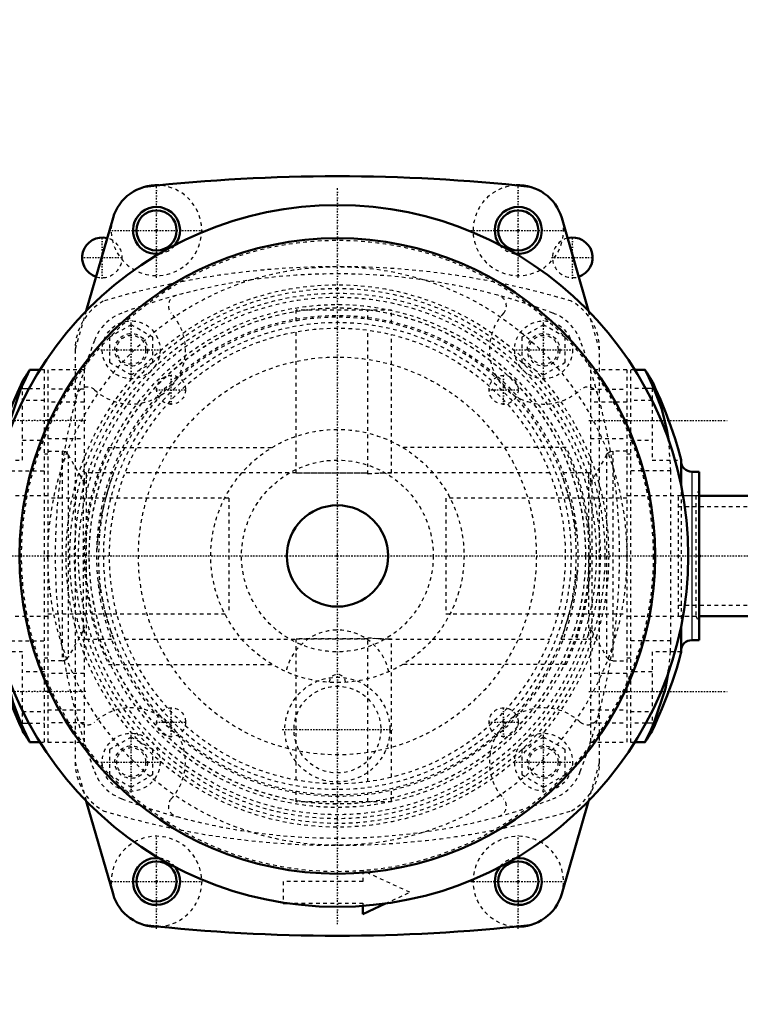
# Model space of a CAD drawing. Header units: millimetres. Extents: x -609 to 680, y -981 to 563.
# Tile 19 of 24: x -88 to 111, y -124 to 148. Entities that reach past the tile are written whole.
import ezdxf

# ---------------------------------------------------------------- set-up
doc = ezdxf.new("R2010")
doc.units = ezdxf.units.MM
doc.linetypes.add('Center', pattern=[1.5, 0.45, -0.5, 0.05, -0.5])
doc.linetypes.add('Dashed', pattern=[2, 1, -1])
for name, color, linetype, lineweight in [('2d ConnectionPoints', 7, 'Continuous', 50), ('AM_0', 7, 'Continuous', 50), ('AM_4', 3, 'Continuous', 25), ('AM_5', 3, 'Continuous', 25), ('AM_7', 7, 'Center', 25), ('AM_9', 6, 'Dashed', 25)]:
    doc.layers.add(name, color=color, linetype=linetype, lineweight=lineweight)
doc.dimstyles.new('ISO-25', dxfattribs={"dimtxt": 2.5, "dimasz": 2.5, "dimexe": 1.25, "dimexo": 0.625, "dimtad": 1, "dimtxsty": 'Standard', "dimcen": 2.5, "dimadec": 0, "dimazin": 0, "dimtfac": 1, "dimtmove": 0, "dimatfit": 3, "dimfxl": 1, "dimarcsym": 0})

# ---------------------------------------------------------------- blocks, each defined once
blk = doc.blocks.new('11_Distributor_pipe_UG11145040003_1_0_in_HSVP164161451021531101300230_4')
at = {"layer": 'AM_7'}
blk.add_line((-324.75, 0), (447.75, 0), dxfattribs=at)
blk = doc.blocks.new('16_Base_plate_2_15_1UG1041586_0_in_HSVP164161451021531101300230_4')
at = {"layer": 'AM_0'}
for centre in [(-50, 90), (50, 90), (-50, -90), (50, -90)]:
    blk.add_circle(centre, 5.55, dxfattribs=at)
for centre, start, end in [((-65, 82.5), 75.5828, 252.3194), ((65, 82.5), 287.6806, 104.4172)]:
    blk.add_arc(centre, 5.55, start, end, dxfattribs=at)
at = {"layer": 'AM_7'}
for p, q in [((-65, 76.67), (-65, 88.33)), ((65, 76.67), (65, 88.33)), ((-70.83, 82.5), (-59.17, 82.5)), ((59.17, 82.5), (70.83, 82.5))]:
    blk.add_line(p, q, dxfattribs=at)
at = {"layer": 'AM_9'}
for centre, start, end in [((-65, 82.5), 252.3194, 75.5828), ((65, 82.5), 104.4172, 287.6806)]:
    blk.add_arc(centre, 5.55, start, end, dxfattribs=at)
blk = doc.blocks.new('44_Pipe_pieceUG1159619_0001_8_0_in_HSVP164161451021531101300230_4')
at = {"layer": 'AM_0'}
for p, q in [((128.25, 16.625), (100, 16.625)), ((100, -16.625), (128.25, -16.625))]:
    blk.add_line(p, q, dxfattribs=at)
at = {"layer": 'AM_9'}
for p, q in [((94.25, -16.625), (94.25, 16.625)), ((100, 16.625), (94.25, 16.625)), ((131.25, 16.625), (128.25, 16.625)), ((135.25, 19), (131.25, 19)), ((135.25, -19), (135.25, 19)), ((135.25, 13.6), (94.25, 13.6)), ((94.25, -13.6), (135.25, -13.6)), ((94.25, -16.625), (100, -16.625)), ((128.25, -16.625), (131.25, -16.625)), ((131.25, -19), (135.25, -19))]:
    blk.add_line(p, q, dxfattribs=at)
blk = doc.blocks.new('117_WASHER1_3618060046_A0_13_0_in_HSVP164161451021531101300230_4')
at = {"layer": 'AM_9'}
blk.add_arc((-50, 90), 12.5, 163.9511, 87.1256, dxfattribs=at)
blk = doc.blocks.new('118_WASHER1_3618060046_A0_14_0_in_HSVP164161451021531101300230_4')
at = {"layer": 'AM_7'}
for p, q in [((-50, -103.125), (-50, -76.875)), ((-63.125, -90), (-36.875, -90))]:
    blk.add_line(p, q, dxfattribs=at)
at = {"layer": 'AM_9'}
blk.add_arc((-50, -90), 12.5, 272.87435, 196.04888, dxfattribs=at)
blk = doc.blocks.new('119_WASHER1_3618060046_A0_15_0_in_HSVP164161451021531101300230_4')
at = {"layer": 'AM_7'}
for p, q in [((50, -103.125), (50, -76.875)), ((36.875, -90), (63.125, -90))]:
    blk.add_line(p, q, dxfattribs=at)
at = {"layer": 'AM_9'}
blk.add_arc((50, -90), 12.5, 343.95112, 267.12565, dxfattribs=at)
blk = doc.blocks.new('120_WASHER1_3618060046_A0_16_0_in_HSVP164161451021531101300230_4')
at = {"layer": 'AM_7'}
for p, q in [((50, 76.875), (50, 103.125)), ((36.875, 90), (63.125, 90))]:
    blk.add_line(p, q, dxfattribs=at)
at = {"layer": 'AM_9'}
blk.add_arc((50, 90), 12.5, 92.87435, 16.04888, dxfattribs=at)
blk = doc.blocks.new('121_Stud_431251_13_0_in_HSVP164161451021531101300230_4')
at = {"layer": 'AM_7'}
for p, q in [((57, -65.4), (57, -48.6)), ((48.6, -57), (65.4, -57))]:
    blk.add_line(p, q, dxfattribs=at)
at = {"layer": 'AM_9'}
for p, q in [((57, -50.07), (51, -53.54)), ((63, -53.54), (57, -50.07)), ((51, -53.54), (51, -60.46)), ((63, -60.46), (63, -53.54)), ((51, -60.46), (57, -63.93)), ((57, -63.93), (63, -60.46))]:
    blk.add_line(p, q, dxfattribs=at)
for radius in [8, 4]:
    blk.add_circle((57, -57), radius, dxfattribs=at)
blk = doc.blocks.new('122_Stud_431251_14_0_in_HSVP164161451021531101300230_4')
at = {"layer": 'AM_7'}
for p, q in [((-57, -65.4), (-57, -48.6)), ((-65.4, -57), (-48.6, -57))]:
    blk.add_line(p, q, dxfattribs=at)
at = {"layer": 'AM_9'}
for p, q in [((-57, -50.07), (-63, -53.54)), ((-51, -53.54), (-57, -50.07)), ((-63, -53.54), (-63, -60.46)), ((-51, -60.46), (-51, -53.54)), ((-63, -60.46), (-57, -63.93)), ((-57, -63.93), (-51, -60.46))]:
    blk.add_line(p, q, dxfattribs=at)
for radius in [8, 4]:
    blk.add_circle((-57, -57), radius, dxfattribs=at)
blk = doc.blocks.new('123_Stud_431251_15_0_in_HSVP164161451021531101300230_4')
at = {"layer": 'AM_7'}
for p, q in [((-57, 48.6), (-57, 65.4)), ((-65.4, 57), (-48.6, 57))]:
    blk.add_line(p, q, dxfattribs=at)
at = {"layer": 'AM_9'}
for p, q in [((-57, 63.93), (-63, 60.46)), ((-51, 60.46), (-57, 63.93)), ((-63, 60.46), (-63, 53.54)), ((-51, 53.54), (-51, 60.46)), ((-63, 53.54), (-57, 50.07)), ((-57, 50.07), (-51, 53.54))]:
    blk.add_line(p, q, dxfattribs=at)
for radius in [8, 4]:
    blk.add_circle((-57, 57), radius, dxfattribs=at)
blk = doc.blocks.new('124_Stud_431251_16_0_in_HSVP164161451021531101300230_4')
at = {"layer": 'AM_7'}
for p, q in [((57, 48.6), (57, 65.4)), ((48.6, 57), (65.4, 57))]:
    blk.add_line(p, q, dxfattribs=at)
at = {"layer": 'AM_9'}
for p, q in [((57, 63.93), (51, 60.46)), ((63, 60.46), (57, 63.93)), ((51, 60.46), (51, 53.54)), ((63, 53.54), (63, 60.46)), ((51, 53.54), (57, 50.07)), ((57, 50.07), (63, 53.54))]:
    blk.add_line(p, q, dxfattribs=at)
for radius in [8, 4]:
    blk.add_circle((57, 57), radius, dxfattribs=at)
blk = doc.blocks.new('125_2463618060046G4_0_in_HSVP164161451021531101300230_4')
at = {"layer": 'AM_0'}
for p, q in [((-62.01, 93.46), (-69.4, 67.77)), ((69.4, 67.77), (62.01, 93.46)), ((-69.4, -67.77), (-62.01, -93.46)), ((62.01, -93.46), (69.4, -67.77)), ((-15, -95.83), (-15, -96)), ((-15, -96), (-13.89, -96)), ((7, -99), (13.33, -96.08)), ((7, -96.75), (7, -99))]:
    blk.add_line(p, q, dxfattribs=at)
for centre, radius, start, end in [((0, -380.75), 485.75, 83.7081, 96.2919), ((-50, 90), 12.5, 87.1256, 163.9511), ((50, 90), 12.5, 16.0489, 92.8744), ((-50, 90), 6.5, 321.9209, 276.1883), ((50, 90), 6.5, 263.8117, 218.0791), ((-50, -90), 6.5, 83.8117, 38.0791), ((50, -90), 6.5, 141.9209, 96.1883), ((-50, -90), 12.5, 196.0489, 272.8744), ((50, -90), 12.5, 267.1256, 343.9511), ((0, 380.75), 485.75, 263.7081, 276.2919)]:
    blk.add_arc(centre, radius, start, end, dxfattribs=at)
at = {"layer": 'AM_7'}
for p, q in [((-50, 76.88), (-50, 103.12)), ((-63.12, 90), (-36.88, 90))]:
    blk.add_line(p, q, dxfattribs=at)
at = {"layer": 'AM_9'}
for p, q in [((-69.4, 67.77), (-72.5, 57)), ((72.5, 57), (69.4, 67.77)), ((-72.5, 57), (-72.5, -57)), ((72.5, -57), (72.5, 57)), ((-72.5, -57), (-69.4, -67.77)), ((69.4, -67.77), (72.5, -57)), ((7, -87), (7, -90)), ((20, -93), (7, -87)), ((7, -90), (-15, -90)), ((-15, -90), (-15, -95.83)), ((13.33, -96.08), (20, -93)), ((-13.89, -96), (7, -96)), ((7, -96), (7, -96.75))]:
    blk.add_line(p, q, dxfattribs=at)
for centre, radius, start, end in [((-50, 90), 12.5, 163.9511, 87.1256), ((50, 90), 12.5, 92.8744, 16.0489), ((-50, 90), 6.5, 276.1883, 321.9209), ((50, 90), 6.5, 218.0791, 263.8117), ((0, -143.68), 223.68, 73.1737, 106.8263), ((-57, 57), 15.5, 120, 180), ((57, 57), 15.5, 0, 60), ((-57, -57), 15.5, 180, 240), ((57, -57), 15.5, 300, 0), ((0, 143.68), 223.68, 253.1737, 286.8263), ((-50, -90), 12.5, 272.8744, 196.0489), ((50, -90), 12.5, 343.9511, 267.1256), ((-50, -90), 6.5, 38.0791, 83.8117), ((50, -90), 6.5, 96.1883, 141.9209)]:
    blk.add_arc(centre, radius, start, end, dxfattribs=at)
blk = doc.blocks.new('131_83lrizeov67r50j0srqp0w78f________0_in_HSVP164161451021531101300230_4')
at = {"layer": 'AM_0'}
for p, q in [((-99.5, 84.5), (-108, 84.5)), ((-108, -84.5), (-108, 84.5)), ((-99.5, -84.5), (-99.5, 84.5)), ((-95.11, 19.24), (-99.5, 19.55)), ((-99.5, -19.55), (-95.09, -19.24)), ((-99.5, -84.5), (-108, -84.5))]:
    blk.add_line(p, q, dxfattribs=at)
for radius in [97, 87.85, 14]:
    blk.add_circle((0, 0), radius, dxfattribs=at)
at = {"layer": 'AM_4'}
for p, q in [((-99.5, 76.8), (-108, 76.8)), ((-99.5, -76.8), (-108, -76.8))]:
    blk.add_line(p, q, dxfattribs=at)
at = {"layer": 'AM_7'}
for p, q in [((0, -101.85), (0, 101.85)), ((-45.96, 41.76), (-45.96, 50.16)), ((45.96, 41.76), (45.96, 50.16)), ((-50.16, 45.96), (-41.76, 45.96)), ((41.76, 45.96), (50.16, 45.96)), ((-45.96, -50.16), (-45.96, -41.76)), ((45.96, -50.16), (45.96, -41.76)), ((-50.16, -45.96), (-41.76, -45.96)), ((41.76, -45.96), (50.16, -45.96))]:
    blk.add_line(p, q, dxfattribs=at)
at = {"layer": 'AM_9'}
for p, q in [((-99.5, 82.24), (-108, 82.24)), ((-99.5, 79.9), (-108, 79.9)), ((-108, 75.1), (-99.5, 75.1)), ((-99.5, 51.83), (-108, 51.83)), ((-99.5, -51.83), (-108, -51.83)), ((-99.5, -75.1), (-108, -75.1)), ((-108, -79.9), (-99.5, -79.9)), ((-99.5, -82.24), (-108, -82.24))]:
    blk.add_line(p, q, dxfattribs=at)
for centre, radius in [((0, 0), 87.3), ((0, 0), 80), ((0, 0), 55), ((-45.96, 45.96), 4), ((45.96, 45.96), 4), ((-45.96, -45.96), 4), ((45.96, -45.96), 4)]:
    blk.add_circle(centre, radius, dxfattribs=at)
blk = doc.blocks.new('132_Motorstool2_4_6130STC_130_4_0_in_HSVP164161451021531101300230_4')
at = {"layer": 'AM_7'}
blk.add_line((-15.22, -48), (15.22, -48), dxfattribs=at)
at = {"layer": 'AM_9'}
for p, q in [((-63.25, 30), (-18.03, 30)), ((63.25, 30), (18.03, 30)), ((-63.25, -30), (-18.03, -30)), ((63.25, -30), (18.03, -30))]:
    blk.add_line(p, q, dxfattribs=at)
for centre, radius in [((0, 0), 80), ((-57, 57), 4.5), ((57, 57), 4.5), ((0, 0), 55), ((0, 0), 35), ((0, 0), 26.5), ((0, -48), 14.5), ((0, -48), 12), ((-57, -57), 4.5), ((57, -57), 4.5)]:
    blk.add_circle(centre, radius, dxfattribs=at)
for centre, radius, start, end in [((0, -91), 169, 69.3607, 110.6393), ((-43.71, 69.14), 3, 105.2673, 222.4175), ((43.71, 69.14), 3, 317.5825, 74.7327), ((-54.99, 54.99), 13, 110.6393, 159.3607), ((-57, 57), 15, 227.5825, 42.4175), ((57, 57), 15, 137.5825, 312.4175), ((54.99, 54.99), 13, 20.6393, 69.3607), ((91, 0), 169, 159.3607, 200.6393), ((-91, 0), 169, 339.3607, 20.6393), ((-69.14, 43.71), 3, 47.5825, 164.7327), ((69.14, 43.71), 3, 15.2673, 132.4175), ((0, 0), 70, 154.6231, 205.3769), ((0, 0), 70, 334.6231, 25.3769), ((0, -35), 14.5, 11.955, 168.045), ((0, -35), 2.25, 1.842, 178.158), ((-57, -57), 15, 317.5825, 132.4175), ((57, -57), 15, 47.5825, 222.4175), ((-69.14, -43.71), 3, 195.2673, 312.4175), ((69.14, -43.71), 3, 227.5825, 344.7327), ((-54.99, -54.99), 13, 200.6393, 249.3607), ((54.99, -54.99), 13, 290.6393, 339.3607), ((0, 91), 169, 249.3607, 290.6393), ((-43.71, -69.14), 3, 137.5825, 254.7327), ((43.71, -69.14), 3, 285.2673, 42.4175)]:
    blk.add_arc(centre, radius, start, end, dxfattribs=at)
blk = doc.blocks.new('133_Movitec_B_Pump_Mantal_137_2354_4_0_in_HSVP164161451021531101300230_4')
at = {"layer": 'AM_9'}
for radius in [68.6, 64.6]:
    blk.add_circle((0, 0), radius, dxfattribs=at)
blk = doc.blocks.new('134_Oval_flangeG_1___33_25_7_0_in_HSVP164161451021531101300230_4')
at = {"layer": 'AM_0'}
for p, q in [((-82.2, 51.5), (-85.08, 51.5)), ((-87, 48.39), (-87, 48.35)), ((-95, 19.6), (-95, 26.57)), ((-98, 23.28), (-99.5, 23.28)), ((-95, -26.57), (-95, -19.6)), ((-99.5, -23.28), (-98, -23.28)), ((-87, -48.35), (-87, -48.39)), ((-85.08, -51.5), (-82.2, -51.5))]:
    blk.add_line(p, q, dxfattribs=at)
for points in [[(-85, 51.5), (-85.04, 51.43), (-85.55, 50.39), (-86.61, 48.19), (-87.5, 46.27)], [(-87, 48.35), (-87.52, 47.23), (-88.44, 45.17), (-89.69, 42.25), (-91.16, 38.59), (-92.61, 34.62), (-93.79, 31.03), (-94.55, 28.37), (-94.93, 26.85), (-95, 26.57)], [(-87.5, 46.27), (-90.73, 36.64), (-91.67, 31.33)], [(-95, -26.57), (-94.76, -27.56), (-94.21, -29.59), (-93.35, -32.43), (-92.18, -35.84), (-90.77, -39.58), (-89.28, -43.23), (-87.97, -46.22), (-87.16, -48.01), (-87, -48.35)], [(-91.47, -32.76), (-91.1, -34.89), (-89.66, -40.62), (-87.5, -46.27)], [(-87.5, -46.27), (-86.06, -49.34), (-85.17, -51.16), (-85, -51.5)]]:
    blk.add_lwpolyline(points, dxfattribs=at)
for centre, radius, start, end in [((-34.02, 16.57), 61.8, 145.744, 149.0133), ((-98, 26.27), 3, 270, 0), ((-98, -26.27), 3, 360, 90), ((-34.02, -16.57), 61.8, 210.9867, 214.2625)]:
    blk.add_arc(centre, radius, start, end, dxfattribs=at)
at = {"layer": 'AM_4'}
for p, q in [((-87.5, 46.27), (-85.25, 46.27)), ((-98, 19.44), (-98, 23.28)), ((-98, -23.28), (-98, -19.44)), ((-87.5, -46.27), (-85.25, -46.27))]:
    blk.add_line(p, q, dxfattribs=at)
at = {"layer": 'AM_7'}
for p, q in [((-69.5, 37.5), (-108, 37.5)), ((-69.5, -37.5), (-108, -37.5))]:
    blk.add_line(p, q, dxfattribs=at)
at = {"layer": 'AM_9'}
for p, q in [((-81, 51.5), (-82.2, 51.5)), ((-81, -51.5), (-81, 51.5)), ((-87, 26.5), (-87, 48.35)), ((-85.25, 46.27), (-81, 46.27)), ((-81, 43), (-87, 43)), ((-87, 32), (-81, 32)), ((-80, 28.12), (-81, 28.12)), ((-95, 26.5), (-87, 26.5)), ((-99.5, 23.28), (-100, 23.28)), ((-100, -23.28), (-100, 23.28)), ((-92.17, 23.5), (-81, 23.5)), ((-92.17, 23.5), (-92.17, -23.5)), ((-98, -19.44), (-98, 19.44)), ((-95, -19.6), (-95, 19.6)), ((-99.04, 16.62), (-100, 18.29)), ((-80, 16.62), (-99.04, 16.62)), ((-99.04, -16.62), (-99.04, 16.62)), ((-100, -18.29), (-99.04, -16.62)), ((-99.04, -16.62), (-80, -16.62)), ((-100, -23.28), (-99.5, -23.28)), ((-92.17, -23.5), (-81, -23.5)), ((-92.17, -23.5), (-91.47, -32.76)), ((-87, -26.5), (-95, -26.5)), ((-87, -48.35), (-87, -26.5)), ((-81, -28.12), (-80, -28.12)), ((-81, -32), (-87, -32)), ((-87, -43), (-81, -43)), ((-85.25, -46.27), (-81, -46.27)), ((-82.2, -51.5), (-81, -51.5))]:
    blk.add_line(p, q, dxfattribs=at)
blk.add_lwpolyline([(-91.67, 31.33), (-92.1, 26.5), (-92.17, 23.5)], dxfattribs=at)
blk = doc.blocks.new('135_Oval_flangeG_1___33_25_8_0_in_HSVP164161451021531101300230_4')
at = {"layer": 'AM_0'}
for p, q in [((85.08, 51.5), (82.2, 51.5)), ((87, 48.35), (87, 48.39)), ((95, 26.57), (95, 19.6)), ((100, 23.28), (98, 23.28)), ((100, 23.28), (100, -23.28)), ((95, -19.6), (95, -26.57)), ((98, -23.28), (100, -23.28)), ((87, -48.39), (87, -48.35)), ((82.2, -51.5), (85.08, -51.5))]:
    blk.add_line(p, q, dxfattribs=at)
for points in [[(87.5, 46.27), (86.06, 49.34), (85.17, 51.16), (85, 51.5)], [(95, 26.57), (94.76, 27.56), (94.21, 29.59), (93.35, 32.43), (92.18, 35.84), (90.77, 39.58), (89.28, 43.23), (87.97, 46.22), (87.16, 48.01), (87, 48.35)], [(91.61, 31.78), (91.1, 34.89), (89.66, 40.62), (87.5, 46.27)], [(87, -48.35), (87.52, -47.23), (88.44, -45.17), (89.69, -42.25), (91.16, -38.59), (92.61, -34.62), (93.79, -31.03), (94.55, -28.37), (94.93, -26.85), (95, -26.57)], [(87.5, -46.27), (90.73, -36.64), (91.66, -31.4)], [(85, -51.5), (85.04, -51.43), (85.55, -50.39), (86.61, -48.19), (87.5, -46.27)]]:
    blk.add_lwpolyline(points, dxfattribs=at)
for centre, radius, start, end in [((34.02, 16.57), 61.8, 30.9867, 34.2625), ((98, 26.27), 3, 180, 270), ((98, -26.27), 3, 90, 180), ((34.02, -16.57), 61.8, 325.744, 329.0133)]:
    blk.add_arc(centre, radius, start, end, dxfattribs=at)
at = {"layer": 'AM_4'}
for p, q in [((87.5, 46.27), (85.25, 46.27)), ((98, 23.28), (98, -23.28)), ((87.5, -46.27), (85.25, -46.27))]:
    blk.add_line(p, q, dxfattribs=at)
at = {"layer": 'AM_7'}
for p, q in [((69.5, 37.5), (108, 37.5)), ((69.5, -37.5), (108, -37.5))]:
    blk.add_line(p, q, dxfattribs=at)
at = {"layer": 'AM_9'}
for p, q in [((82.2, 51.5), (81, 51.5)), ((81, 51.5), (81, -51.5)), ((87, 48.35), (87, 26.5)), ((85.25, 46.27), (81, 46.27)), ((87, 43), (81, 43)), ((81, 32), (87, 32)), ((92.17, 23.5), (91.61, 31.78)), ((81, 28.12), (80, 28.12)), ((87, 26.5), (95, 26.5)), ((92.17, 23.5), (81, 23.5)), ((92.17, -23.5), (92.17, 23.5)), ((95, 19.6), (95, -19.6)), ((99.04, 16.62), (80, 16.62)), ((100, 18.29), (99.04, 16.62)), ((99.04, 16.62), (99.04, -16.62)), ((80, -16.62), (99.04, -16.62)), ((99.04, -16.62), (100, -18.29)), ((92.17, -23.5), (81, -23.5)), ((95, -26.5), (87, -26.5)), ((87, -26.5), (87, -48.35)), ((80, -28.12), (81, -28.12)), ((87, -32), (81, -32)), ((81, -43), (87, -43)), ((85.25, -46.27), (81, -46.27)), ((81, -51.5), (82.2, -51.5))]:
    blk.add_line(p, q, dxfattribs=at)
blk.add_lwpolyline([(91.66, -31.4), (92.1, -26.5), (92.17, -23.5)], dxfattribs=at)
blk = doc.blocks.new('136_PUMP_CASING__103618060030_O_4_0_in_HSVP164161451021531101300230_4')
at = {"layer": 'AM_9'}
for p, q in [((15, 68), (-11.4, 68)), ((-11.4, 65.01), (-11.4, 68)), ((8.4, 65.46), (8.4, 68)), ((15, 64.27), (15, 68)), ((-11.4, 22.87), (-11.4, 61.96)), ((8.4, 22.6), (8.4, 62.44)), ((15, 22.99), (15, 61.19)), ((-80, 51.5), (-80, -51.5)), ((-70, 51.5), (-80, 51.5)), ((-70, 51.5), (-70, 20.39)), ((70, 51.5), (70, 20.39)), ((80, 51.5), (70, 51.5)), ((80, 51.5), (80, -51.5)), ((-70, 46.16), (-80, 46.16)), ((70, 46.16), (80, 46.16)), ((-70, 42.5), (-80, 42.5)), ((80, 42.5), (70, 42.5)), ((-80, 32.5), (-70, 32.5)), ((70, 32.5), (80, 32.5)), ((-80, 28.98), (-76.11, 28.98)), ((-76.11, 28.98), (-76.11, -28.98)), ((-74.41, 27.98), (-70.29, 20.73)), ((-74.41, 27.98), (-74.41, -27.98)), ((74.41, 27.98), (70.29, 20.73)), ((74.41, 27.98), (74.41, -27.98)), ((76.11, 28.98), (76.11, -28.98)), ((80, 28.98), (76.11, 28.98)), ((-61.88, 23), (-69.45, 23)), ((-69.45, 23), (-69.45, -23)), ((-11.4, 23), (-58.65, 23)), ((-11.4, 22.95), (8.4, 22.95)), ((8.4, 22.87), (-11.4, 22.87)), ((58.65, 23), (14.17, 23)), ((14.17, 23), (15, 22.99)), ((69.45, 23), (61.97, 23)), ((69.45, 23), (69.45, -23)), ((-70.29, 20.73), (-70.29, -20.73)), ((70.29, 20.73), (70.29, -20.73)), ((-63.83, 16.77), (-63.42, 18.26)), ((63.37, 18.45), (63.85, 16.72)), ((63.85, 16.72), (64.14, 15.55)), ((-30, 16), (-80, 16)), ((-30, 16), (-30, -16)), ((30, 16), (30, -16)), ((80, 16), (30, 16)), ((-80, -16), (-30, -16)), ((-63.85, -16.72), (-64.14, -15.55)), ((30, -16), (80, -16)), ((-63.37, -18.45), (-63.85, -16.72)), ((63.83, -16.77), (63.42, -18.26)), ((-70.29, -20.73), (-74.41, -27.98)), ((-70, -20.39), (-70, -51.5)), ((70, -20.39), (70, -51.5)), ((70.29, -20.73), (74.41, -27.98)), ((-69.45, -23), (-61.97, -23)), ((-58.77, -23), (-11.4, -23)), ((-11.4, -61.96), (-11.4, -22.87)), ((-11.4, -22.87), (8.4, -22.87)), ((8.4, -22.95), (-11.4, -22.95)), ((8.4, -62.44), (8.4, -22.6)), ((15, -22.99), (14.17, -23)), ((14.17, -23), (58.77, -23)), ((15, -61.19), (15, -22.99)), ((61.88, -23), (69.45, -23)), ((-76.11, -28.98), (-80, -28.98)), ((76.11, -28.98), (80, -28.98)), ((-70, -32.5), (-80, -32.5)), ((80, -32.5), (70, -32.5)), ((-80, -42.5), (-70, -42.5)), ((70, -42.5), (80, -42.5)), ((-70, -46.16), (-80, -46.16)), ((70, -46.16), (80, -46.16)), ((-80, -51.5), (-70, -51.5)), ((70, -51.5), (80, -51.5)), ((-11.4, -68), (-11.4, -65.01)), ((15, -68), (15, -64.27)), ((15, -68), (-11.4, -68)), ((8.4, -68), (8.4, -65.46))]:
    blk.add_line(p, q, dxfattribs=at)
for points in [[(-74.41, 27.98), (-74.63, 28.29), (-75.2, 28.75), (-75.6, 28.91), (-76.11, 28.98)], [(74.41, 27.98), (74.63, 28.29), (75.2, 28.75), (75.6, 28.91), (76.11, 28.98)], [(-61.86, 23), (-61.87, 22.98), (-62.38, 21.55), (-63.51, 17.97), (-64.02, 16.06)], [(8.4, 22.76), (11.86, 22.96), (14.17, 23)], [(15, 22.99), (11.53, 22.87), (8.4, 22.6)], [(64.02, 16.06), (62.71, 20.59), (62.22, 22.01), (61.93, 22.83), (61.86, 23)], [(-70.29, 20.73), (-70.1, 20.47), (-70, 20.39)], [(70.29, 20.73), (70.1, 20.47), (70, 20.39)], [(-64.35, -14.66), (-64.87, -12.17), (-65.44, -8.61), (-65.82, -4.94), (-65.99, -0.99), (-65.69, 6.37), (-64.72, 12.95), (-63.83, 16.77)], [(-66.4, 1.8), (-66.16, 5.15), (-65.09, 11.6), (-64.02, 16.06)], [(64.35, 14.66), (64.87, 12.17), (65.44, 8.61), (65.82, 4.94), (65.99, 0.99), (65.69, -6.37), (64.72, -12.95), (63.83, -16.77)], [(64.02, 16.06), (65.47, 9.72), (66.04, 6.12), (66.08, 5.82)], [(66.27, -3.88), (66.16, -5.15), (65.09, -11.6), (64.02, -16.06)], [(-64.02, -16.06), (-65.47, -9.72), (-65.94, -6.9)], [(-64.02, -16.06), (-62.71, -20.59), (-62.22, -22.01), (-61.93, -22.83), (-61.86, -23)], [(61.86, -23), (61.87, -22.98), (62.38, -21.55), (63.51, -17.97), (64.02, -16.06)], [(-70, -20.39), (-70.24, -20.64), (-70.29, -20.73)], [(70, -20.39), (70.24, -20.64), (70.29, -20.73)], [(8.4, -22.6), (11.84, -22.88), (15, -22.99)], [(14.17, -23), (10.7, -22.91), (8.4, -22.76)], [(-76.11, -28.98), (-75.71, -28.94), (-75.2, -28.75)], [(-75.2, -28.75), (-75.12, -28.7), (-74.63, -28.29), (-74.41, -27.98)], [(75.24, -28.77), (75.12, -28.7), (74.63, -28.29), (74.41, -27.98)], [(76.11, -28.98), (75.71, -28.94), (75.24, -28.77)]]:
    blk.add_lwpolyline(points, dxfattribs=at)
for radius in [75, 73.96, 72.65, 71.55, 69.53, 68.58, 66.5, 63]:
    blk.add_circle((0, 0), radius, dxfattribs=at)
for centre, radius, start, end in [((0, 0), 66, 14.0876, 165.9124), ((-69.45, 24), 1, 236.3411, 270), ((69.45, 24), 1, 270, 303.6589), ((0, 0), 66, 194.0876, 345.9124), ((-69.45, -24), 1, 90, 123.6589), ((69.45, -24), 1, 56.3411, 90)]:
    blk.add_arc(centre, radius, start, end, dxfattribs=at)
blk = doc.blocks.new('*D137')
at = {"layer": 'AM_5', "color": 0, "lineweight": -2}
for p, q in [((0, 355), (661, 355)), ((661, 325), (661, -227.79)), ((661, -900), (661, -347.21)), ((443, -930), (661, -930))]:
    blk.add_line(p, q, dxfattribs=at)
at = {"layer": 'AM_5', "color": 0}
for points in [[(666, 325), (656, 325), (661, 355)], [(656, -900), (666, -900), (661, -930)]]:
    blk.add_solid(points, dxfattribs=at)
at = {"layer": 'Defpoints', "color": 0}
for p in [(0, 355), (646, 355), (443, -930)]:
    blk.add_point(p, dxfattribs=at)
at = {"layer": 'AM_5', "color": 0, "insert": (661, -287.5), "char_height": 30, "attachment_point": 5, "rotation": 90}
blk.add_mtext('1285', dxfattribs=at)

msp = doc.modelspace()

# ---------------------------------------------------------------- linework, layer by layer
at = {"layer": '2d ConnectionPoints'}
for p in [(-50, 90), (-50, 90), (-50, 90), (50, 90), (50, 90), (-57, 57), (-57, 57), (-57, 57), (57, 57), (57, 57), (57, 57), (-80, 37.5), (80, 37.5), (-80, 0), (-80, 0), (-80, 0), (-80, 0), (0, 0), (0, 0), (0, 0), (0, 0), (0, 0), (0, 0), (0, 0), (0, 0), (0, 0), (0, 0), (0, 0), (80, 0), (80, 0), (80, 0), (80, 0), (100, 0), (100, 0), (94.25, 0), (100, 0), (100.25, 0), (-80, -37.5), (80, -37.5), (-45.962, -45.962), (45.962, -45.962), (-57, -57), (-57, -57), (-57, -57), (-57, -57), (57, -57), (57, -57), (57, -57), (57, -57), (-50, -90), (-50, -90), (50, -90), (50, -90)]:
    msp.add_point(p, dxfattribs=at)

# ---------------------------------------------------------------- block references
for name in ['16_Base_plate_2_15_1UG1041586_0_in_HSVP164161451021531101300230_4', '11_Distributor_pipe_UG11145040003_1_0_in_HSVP164161451021531101300230_4', '125_2463618060046G4_0_in_HSVP164161451021531101300230_4', '131_83lrizeov67r50j0srqp0w78f________0_in_HSVP164161451021531101300230_4', '117_WASHER1_3618060046_A0_13_0_in_HSVP164161451021531101300230_4', '120_WASHER1_3618060046_A0_16_0_in_HSVP164161451021531101300230_4', '132_Motorstool2_4_6130STC_130_4_0_in_HSVP164161451021531101300230_4', '136_PUMP_CASING__103618060030_O_4_0_in_HSVP164161451021531101300230_4', '133_Movitec_B_Pump_Mantal_137_2354_4_0_in_HSVP164161451021531101300230_4', '123_Stud_431251_15_0_in_HSVP164161451021531101300230_4', '124_Stud_431251_16_0_in_HSVP164161451021531101300230_4', '134_Oval_flangeG_1___33_25_7_0_in_HSVP164161451021531101300230_4', '135_Oval_flangeG_1___33_25_8_0_in_HSVP164161451021531101300230_4', '44_Pipe_pieceUG1159619_0001_8_0_in_HSVP164161451021531101300230_4', '122_Stud_431251_14_0_in_HSVP164161451021531101300230_4', '121_Stud_431251_13_0_in_HSVP164161451021531101300230_4', '118_WASHER1_3618060046_A0_14_0_in_HSVP164161451021531101300230_4', '119_WASHER1_3618060046_A0_15_0_in_HSVP164161451021531101300230_4']:
    msp.add_blockref(name, (0, 0))

# ---------------------------------------------------------------- dimensions: what is measured, and where the dimension line sits
at = {"layer": 'AM_5'}
dim = msp.add_linear_dim(base=(661, 355), p1=(443, -930), p2=(0, 355), angle=90, text='1285', dimstyle='ISO-25', override={"dimtxt": 30, "dimasz": 30, "dimexe": 0, "dimexo": 0, "dimgap": 9}, dxfattribs=at)
dim.commit()
dim.dimension.update_dxf_attribs({"geometry": '*D137', "text_midpoint": (661, -287.5), "dimtype": 160, "text_rotation": 90})

doc.saveas('drawing.dxf')
